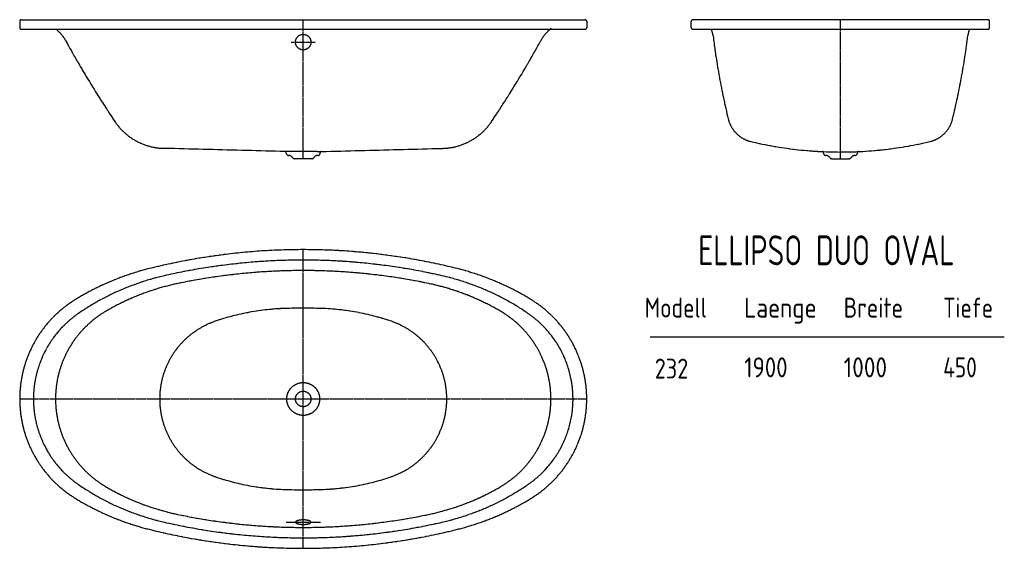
# Model space of a CAD drawing. Extents: x 33 to 3332, y 152 to 1922.
import ezdxf
from ezdxf.enums import TextEntityAlignment as Align

# ---------------------------------------------------------------- set-up
doc = ezdxf.new("R2010")
doc.units = 0
doc.header["$MEASUREMENT"] = 0
for name, pattern in [('AUSGEZOGEN', [16, 16, 0]), ('HILFSLINIE', [16, 16, 0]), ('MITTELLINIE', [13, 9.34, -1.22, 1.22, -1.22])]:
    doc.linetypes.add(name, pattern=pattern)
for name, color, linetype in [('2D-TEXT', 7, 'AUSGEZOGEN'), ('HILFSLINIE', 8, 'HILFSLINIE'), ('MITTELLINIE', 8, 'MITTELLINIE'), ('SICHTBARE_KANTE', 7, 'AUSGEZOGEN')]:
    doc.layers.add(name, color=color, linetype=linetype)
doc.styles.add('DIN-6776', font='isocp')

msp = doc.modelspace()

# ---------------------------------------------------------------- linework, layer by layer
at = {"layer": 'HILFSLINIE'}
msp.add_line((2145.049316, 860.047913), (3332.049805, 860.047913), dxfattribs=at)
msp.add_circle((982.991089, 652.221741), 54.999992, dxfattribs=at)
for centre, radius, start, end in [((982.991089, -972.778076), 2089.999756, 77.146049, 102.853943), ((704.908142, 245.897583), 839.999878, 102.853973, 124.432632), ((1261.074097, 245.897583), 839.999878, 55.567352, 77.146027), ((426.352875, 652.221741), 347.361359, 124.432739, 235.567261), ((947.442017, 155.661255), 799.999878, 91.804459, 108.945465), ((982.991089, -972.778076), 1928.999878, 88.195572, 91.804413), ((1018.5401, 155.661255), 799.999878, 71.054527, 88.195526), ((1539.629517, 652.221741), 347.361359, 304.432739, 55.567268), ((776.991333, 652.221741), 274.999969, 108.945534, 251.054611), ((1188.990845, 652.221741), 274.999969, 288.945404, 71.054459), ((704.908142, 1058.545898), 839.999878, 235.567368, 257.146027), ((947.442017, 1148.782227), 799.999878, 251.054581, 268.195526), ((1018.5401, 1148.782227), 799.999878, 271.804474, 288.945404), ((1261.074097, 1058.545898), 839.999878, 282.853973, 304.432648), ((982.991089, 2277.22168), 1928.999878, 268.195557, 271.804413), ((982.991089, 2277.22168), 2089.999756, 257.146057, 282.853943)]:
    msp.add_arc(centre, radius, start, end, dxfattribs=at)
at = {"layer": 'MITTELLINIE'}
for p, q in [((982.991089, 1456.80603), (982.991089, 1922.221558)), ((2782.990967, 1456.80603), (2782.990967, 1922.221558)), ((942.741333, 1847.221558), (1023.240784, 1847.221558)), ((982.991089, 152.221802), (982.991089, 1152.22168)), ((32.991219, 652.221741), (1932.991089, 652.221741)), ((925.491333, 239.721802), (1040.490845, 239.721802))]:
    msp.add_line(p, q, dxfattribs=at)
at = {"layer": 'SICHTBARE_KANTE'}
for p, q in [((32.991219, 1916.180542), (32.991219, 1896.221558)), ((38.990974, 1922.221558), (1926.991333, 1922.221558)), ((1932.991089, 1916.180542), (1932.991089, 1896.221558)), ((2282.990723, 1896.221558), (2282.990723, 1916.221558)), ((3276.991211, 1922.221558), (2288.990479, 1922.221558)), ((3282.991211, 1896.221558), (3282.991211, 1916.221558)), ((38.990974, 1890.221558), (1926.991333, 1890.221558)), ((2288.990479, 1890.221558), (3276.991211, 1890.221558)), ((937.803833, 1480.405273), (515.177307, 1491.469727)), ((1028.178345, 1480.405273), (1450.805054, 1491.469727)), ((925.976868, 1475.547485), (925.780457, 1477.793579)), ((1028.417114, 1480.416992), (937.565063, 1480.416992)), ((1012.16095, 1456.80603), (953.821045, 1456.80603)), ((1040.005249, 1475.547485), (1040.20166, 1477.793579)), ((2725.976807, 1475.547485), (2725.780273, 1477.793579)), ((2753.821045, 1456.80603), (2812.160889, 1456.80603)), ((2840.005127, 1475.547485), (2840.201416, 1477.793579))]:
    msp.add_line(p, q, dxfattribs=at)
for points in [[(957.451782, 241.128052), (957.196167, 240.661255), (957.042603, 240.192505), (956.990845, 239.721802), (957.042603, 239.251099), (957.196167, 238.782349), (957.451782, 238.315552), (957.807983, 237.856567), (958.263306, 237.403442), (958.816528, 236.960083), (959.465942, 236.528442), (960.207397, 236.108521), (961.038208, 235.702271), (961.956909, 235.313599), (962.957886, 234.940552), (964.038208, 234.587036), (965.193237, 234.255005), (966.417603, 233.942505), (967.708618, 233.653442), (969.059692, 233.389771), (970.46521, 233.149536), (971.920776, 232.934692), (973.420044, 232.749146), (974.956665, 232.588974), (976.525024, 232.458115), (978.119019, 232.354599), (979.732544, 232.28038), (981.358521, 232.237411), (982.991089, 232.221786), (984.623657, 232.237411), (986.249634, 232.28038), (987.863159, 232.354599), (989.457153, 232.458115), (991.025513, 232.588974), (992.562134, 232.749146), (994.061401, 232.934692), (995.516968, 233.149536), (996.922485, 233.389771), (998.27356, 233.653442), (999.564575, 233.942505), (1000.788879, 234.255005), (1001.943909, 234.587036), (1003.024231, 234.940552), (1004.025208, 235.313599), (1004.943909, 235.702271), (1005.774719, 236.108521), (1006.516174, 236.528442), (1007.165588, 236.960083)], [(1008.991272, 239.721802), (1008.939514, 240.192505), (1008.78595, 240.661255), (1008.530334, 241.128052), (1008.174133, 241.587036), (1007.718811, 242.040161), (1007.165588, 242.483521), (1006.516174, 242.915161), (1005.774719, 243.335083), (1004.943909, 243.741333), (1004.025208, 244.130005), (1003.024231, 244.503052), (1001.943909, 244.856567), (1000.788879, 245.188599), (999.564575, 245.501099), (998.27356, 245.790161), (996.922485, 246.053833), (995.516968, 246.294067), (994.061401, 246.506958), (992.562134, 246.694458), (991.025513, 246.854614), (989.457153, 246.985474), (987.863159, 247.088989), (986.249634, 247.163208), (984.623657, 247.206177), (982.991089, 247.221802), (981.358521, 247.206177), (979.732544, 247.163208), (978.119019, 247.088989), (976.525024, 246.985474), (974.956665, 246.854614), (973.420044, 246.694458), (971.920776, 246.506958), (970.46521, 246.294067), (969.059692, 246.053833), (967.708618, 245.790161), (966.417603, 245.501099), (965.193237, 245.188599), (964.038208, 244.856567), (962.957886, 244.503052), (961.956909, 244.130005), (961.038208, 243.741333), (960.207397, 243.335083), (959.465942, 242.915161), (958.816528, 242.483521), (958.263306, 242.040161), (957.807983, 241.587036), (957.451782, 241.128052)], [(1007.165588, 236.960083), (1007.718811, 237.403442), (1008.174133, 237.856567), (1008.530334, 238.315552), (1008.78595, 238.782349), (1008.939514, 239.251099), (1008.991272, 239.721802)]]:
    msp.add_lwpolyline(points, dxfattribs=at)
for centre, radius in [((982.991089, 1847.221558), 25.999996), ((982.991089, 652.221741), 25.999998)]:
    msp.add_circle(centre, radius, dxfattribs=at)
for centre, radius, start, end in [((38.990974, 1916.221558), 5.999999, 90, 180.391678), ((1926.991333, 1916.221558), 5.999999, 359.608337, 90), ((2288.990479, 1916.221558), 5.999999, 90, 180), ((3276.991211, 1916.221558), 5.999999, 0, 90), ((38.990974, 1896.221558), 5.999999, 180, 270), ((75.576904, 1791.22937), 127.000031, 28.738245, 51.211678), ((1890.405396, 1791.22937), 127.000031, 126.573853, 151.261765), ((1926.991333, 1896.221558), 5.999999, 270, 0), ((2288.990479, 1896.221558), 5.999999, 180, 270), ((2259.804932, 1856.809448), 97.000656, 7.113408, 20.14835), ((3306.176758, 1856.809448), 97.000656, 159.851654, 172.886658), ((3276.991211, 1896.221558), 5.999999, 270, 0), ((3258.458496, 3536.55542), 3503.000244, 208.738052, 213.933365), ((-1292.476318, 3536.55542), 3503.000244, 326.06662, 331.261932), ((4839.788574, 2178.801758), 2503, 187.113968, 193.602295), ((726.192322, 2178.801758), 2503, 346.397705, 352.886017), ((2507.105713, 1614.366211), 103.000008, 193.6017, 256.708527), ((3058.875977, 1614.366211), 103.000008, 283.291168, 346.398285), ((520.490417, 1694.401245), 202.999969, 213.933319, 268.500214), ((1445.491821, 1694.401245), 202.999969, 271.499786, 326.06665), ((2782.990967, 2782.22168), 1303, 256.708527, 283.291412), ((922.493042, 1477.505981), 3.299987, 4.99976, 90), ((934.643799, 1476.305542), 8.700047, 184.998672, 269.628571), ((934.490234, 1452.606079), 14.999998, 31.616085, 89.628838), ((953.821045, 1464.505981), 7.699999, 211.616776, 270), ((1012.16095, 1464.505981), 7.699999, 270, 328.383209), ((1031.491821, 1452.606079), 14.999998, 90.371155, 148.384308), ((1031.338257, 1476.305542), 8.700047, 270.371429, 355.001343), ((1043.489136, 1477.505981), 3.299987, 90, 175.000137), ((2722.49292, 1477.505981), 3.299987, 4.999853, 90), ((2734.643799, 1476.305542), 8.700047, 184.998627, 269.628571), ((2734.490234, 1452.606079), 14.999998, 31.616207, 89.628838), ((2753.821045, 1464.505981), 7.699999, 211.616776, 270), ((2812.160889, 1464.505981), 7.699999, 270, 328.383209), ((2831.491699, 1452.606079), 14.999998, 90.371155, 148.383789), ((2831.338135, 1476.305542), 8.700047, 270.371429, 355.001343), ((2843.489014, 1477.505981), 3.299987, 90, 175.000504), ((982.991089, -977.778076), 2129.999756, 75.960739, 104.039253), ((679.757751, 234.883911), 879.999878, 104.039253, 121.601845), ((982.991089, -972.778076), 2054.999756, 78.186836, 101.813164), ((1286.224487, 234.883911), 879.999878, 58.398151, 75.960732), ((726.065979, 255.641724), 799.999878, 101.813141, 120.443237), ((1239.916138, 255.641724), 799.999878, 59.556755, 78.186836), ((422.99118, 652.221741), 389.999939, 121.601845, 238.398132), ((1542.991089, 652.221741), 389.999939, 301.601837, 58.398163), ((492.991058, 652.221741), 339.999969, 120.443199, 239.556808), ((1472.991333, 652.221741), 339.999969, 300.443146, 59.556831), ((726.065979, 1048.801758), 799.999878, 239.556747, 258.186859), ((1239.916138, 1048.801758), 799.999878, 281.813171, 300.443237), ((679.757751, 1069.55957), 879.999878, 238.398132, 255.960724), ((1286.224487, 1069.55957), 879.999878, 284.039246, 301.601837), ((982.991089, 2277.22168), 2054.999756, 258.186829, 281.813171), ((982.991089, 2282.22168), 2129.999756, 255.960724, 284.039246)]:
    msp.add_arc(centre, radius, start, end, dxfattribs=at)

# ---------------------------------------------------------------- texts
at = {"layer": '2D-TEXT', "style": 'DIN-6776'}
for s, height, rotation, width, p, p2 in [('ELLIPSO DUO OVAL', 99.999992, 0.000032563, 0.770105, (2306.395508, 1099.989258), (3165.062012, 1099.989746)), ('Modell', 66.666664, 0.000033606, 0.854795, (2127.38916, 924.713867), (2335.38916, 924.713989)), ('Laenge', 66.666664, 0.000028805, 0.898766, (2460.722168, 924.713867), (2703.388916, 924.713989)), ('Breite', 66.666664, 0.000035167, 0.839873, (2794.055176, 924.711914), (2992.825195, 924.712036)), ('Tiefe', 66.666664, 0.000041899, 0.848305, (3127.387695, 924.711914), (3294.220947, 924.712036)), ('1900', 66.666664, 0.000048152, 0.887225, (2460.721191, 724.713928), (2605.887939, 724.71405)), ('1000', 66.666664, 0.000048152, 0.88849, (2794.054199, 724.711975), (2939.220947, 724.712097)), ('450', 66.666664, 0.000062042, 0.824074, (3127.387695, 724.711975), (3240.054443, 724.712097)), ('232', 66.666664, 0.000062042, 0.840772, (2160.641113, 720.63385), (2273.307861, 720.633972))]:
    msp.add_text(s, height=height, rotation=rotation, dxfattribs=dict(at, width=width)).set_placement(p, p2, align=Align.FIT)

doc.saveas('drawing.dxf')
